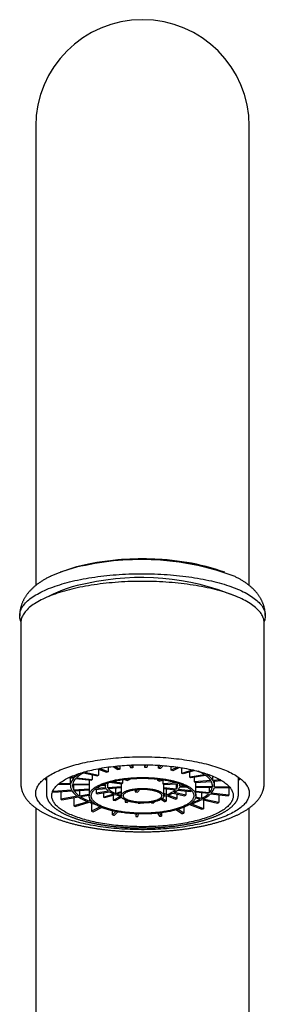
# Model space of a CAD drawing. Header units: millimetres. Extents: x 8 to 826, y 12 to 764.
# Tile 15 of 16: x 405 to 428, y 672 to 764. Entities that reach past the tile are written whole.
import ezdxf

# ---------------------------------------------------------------- set-up
doc = ezdxf.new("R2010")
doc.units = ezdxf.units.MM

msp = doc.modelspace()

# ---------------------------------------------------------------- linework, layer by layer
at = {"color": 7, "linetype": 'Continuous', "lineweight": 30}
for p, q in [((406.095, 753.962), (406.095, 727.643)), ((426.095, 727.643), (426.095, 753.962)), ((406.095, 727.643), (406.095, 710.889)), ((426.095, 710.89), (426.095, 727.643)), ((408.805, 712.278), (408.395, 712.129)), ((423.794, 712.129), (423.384, 712.278)), ((404.695, 707.376), (404.695, 692.341)), ((427.495, 692.341), (427.495, 707.376)), ((411.87, 693.689), (412.708, 693.364)), ((411.985, 693.644), (411.985, 693.08)), ((412.867, 693.412), (412.059, 693.725)), ((412.867, 693.856), (412.867, 693.412)), ((413.351, 693.918), (413.781, 693.622)), ((413.543, 693.939), (413.96, 693.652)), ((413.96, 693.98), (413.96, 693.652)), ((414.85, 694.042), (415.007, 693.775)), ((415.048, 694.051), (415.203, 693.789)), ((415.203, 694.057), (415.203, 693.789)), ((416.354, 694.072), (416.307, 693.814)), ((416.307, 693.814), (416.307, 694.072)), ((416.554, 694.069), (416.507, 693.81)), ((417.587, 693.738), (417.587, 694.028)), ((417.855, 694.01), (417.587, 693.738)), ((417.788, 693.715), (418.062, 693.994)), ((418.777, 693.549), (418.777, 693.925)), ((419.361, 693.85), (418.777, 693.549)), ((419.548, 693.823), (418.943, 693.511)), ((419.777, 693.263), (419.777, 693.786)), ((407.095, 692.892), (407.095, 691.354)), ((409.193, 692.863), (409.665, 692.809)), ((409.729, 692.874), (409.318, 692.921)), ((409.365, 692.284), (409.365, 692.844)), ((409.729, 692.874), (409.729, 693.093)), ((409.855, 692.787), (411.324, 692.618)), ((409.919, 692.852), (411.388, 692.683)), ((410.583, 693.316), (411.875, 693.023)), ((410.694, 693.373), (411.985, 693.08)), ((411.388, 693.134), (411.388, 692.683)), ((414.852, 692.642), (414.627, 692.729)), ((414.852, 692.752), (414.852, 692.642)), ((415.584, 692.799), (415.601, 692.769)), ((415.784, 692.804), (415.797, 692.782)), ((415.797, 692.782), (415.797, 692.805)), ((416.63, 692.765), (416.63, 692.798)), ((416.661, 692.796), (416.63, 692.765)), ((416.831, 692.742), (416.874, 692.786)), ((417.526, 692.583), (417.526, 692.733)), ((420.831, 693.58), (419.777, 693.263)), ((421, 693.54), (419.91, 693.211)), ((420.527, 692.897), (420.527, 693.398)), ((421.916, 693.133), (420.527, 692.897)), ((422.004, 693.072), (420.616, 692.836)), ((420.974, 692.48), (420.974, 692.897)), ((422.095, 693.163), (422.095, 693.225)), ((422.214, 693.184), (422.095, 693.163)), ((422.184, 693.102), (422.357, 693.132)), ((422.689, 692.598), (422.689, 693)), ((425.095, 691.354), (425.095, 692.892)), ((408.197, 692.241), (409.352, 692.216)), ((409.365, 692.284), (408.277, 692.308)), ((409.345, 692.216), (409.345, 692.106)), ((409.552, 692.212), (411.099, 692.179)), ((409.564, 692.28), (411.112, 692.247)), ((409.654, 691.698), (409.654, 692.21)), ((411.095, 691.797), (409.654, 691.698)), ((411.095, 692.179), (411.095, 691.166)), ((411.112, 692.643), (411.112, 692.247)), ((411.619, 691.76), (412.686, 691.833)), ((412.644, 691.904), (411.718, 691.84)), ((412.26, 692.154), (412.597, 692.147)), ((412.609, 692.215), (412.412, 692.219)), ((412.595, 692.147), (412.595, 692.106)), ((412.609, 692.215), (412.609, 692.295)), ((412.841, 691.918), (412.841, 692.294)), ((414.095, 692.005), (412.841, 691.918)), ((412.883, 691.847), (414.095, 691.931)), ((413.011, 692.424), (414.169, 692.291)), ((414.233, 692.356), (413.197, 692.475)), ((413.555, 691.893), (413.555, 691.385)), ((414.095, 692.3), (414.095, 691.166)), ((414.233, 692.679), (414.233, 692.356)), ((414.411, 692.704), (414.694, 692.594)), ((417.88, 692.69), (417.526, 692.583)), ((417.659, 692.532), (418.083, 692.66)), ((418.031, 692.276), (418.031, 692.645)), ((419.307, 692.364), (418.031, 692.276)), ((418.073, 692.205), (419.349, 692.294)), ((418.095, 691.166), (418.095, 692.207)), ((419.253, 691.779), (418.095, 691.912)), ((418.095, 691.84), (419.189, 691.714)), ((418.355, 691.284), (418.355, 691.81)), ((419.253, 692.287), (419.253, 691.779)), ((419.287, 692.392), (419.307, 692.364)), ((419.545, 692.307), (419.546, 692.307)), ((419.58, 691.997), (420.259, 691.982)), ((420.133, 692.054), (419.593, 692.065)), ((419.595, 692.106), (419.595, 692.29)), ((422.493, 692.585), (420.974, 692.48)), ((421.016, 692.409), (422.535, 692.514)), ((421.095, 691.166), (421.095, 692.414)), ((422.637, 692), (421.095, 692.033)), ((421.095, 691.964), (422.625, 691.932)), ((422.334, 691.938), (422.334, 691.424)), ((422.637, 692.212), (422.637, 692)), ((423.408, 692.648), (422.689, 692.598)), ((422.731, 692.527), (423.519, 692.582)), ((422.824, 691.927), (424.323, 691.895)), ((424.267, 691.965), (422.837, 691.996)), ((422.845, 692.106), (422.845, 692.535)), ((424.183, 691.898), (424.183, 691.212)), ((407.742, 691.566), (407.742, 691.706)), ((409.458, 691.684), (407.742, 691.566)), ((407.784, 691.495), (409.5, 691.613)), ((408.438, 691.54), (408.438, 690.843)), ((410.005, 691.11), (408.438, 690.843)), ((408.527, 690.782), (410.094, 691.048)), ((409.654, 690.974), (409.654, 690.209)), ((409.696, 691.627), (411.095, 691.724)), ((410.185, 691.661), (410.185, 691.14)), ((411.095, 691.295), (410.185, 691.14)), ((410.274, 691.079), (411.095, 691.218)), ((411.117, 691.005), (411.117, 690.65)), ((411.752, 691.769), (411.752, 691.406)), ((412.917, 691.604), (411.752, 691.406)), ((411.841, 691.345), (413.006, 691.543)), ((412.429, 691.445), (412.429, 691.046)), ((412.429, 691.046), (413.405, 691.34)), ((412.562, 690.994), (413.537, 691.289)), ((413.357, 691.234), (413.357, 690.757)), ((413.357, 690.757), (414.076, 691.128)), ((413.523, 690.72), (414.133, 691.033)), ((413.555, 691.385), (414.095, 691.548)), ((413.687, 691.334), (414.095, 691.457)), ((415.645, 691.762), (415.421, 691.535)), ((415.421, 691.737), (415.421, 691.535)), ((415.622, 691.512), (415.883, 691.778)), ((417.009, 691.697), (417.204, 691.621)), ((418.319, 690.651), (417.946, 690.908)), ((418.355, 691.284), (418.095, 691.385)), ((418.095, 691.275), (418.197, 691.236)), ((418.319, 691.182), (418.319, 690.651)), ((418.329, 691.185), (419.189, 690.851)), ((419.348, 690.899), (418.488, 691.232)), ((418.954, 691.415), (420.037, 691.169)), ((420.148, 691.226), (419.064, 691.472)), ((419.348, 690.899), (419.348, 691.326)), ((419.379, 691.692), (420.611, 691.55)), ((420.675, 691.615), (419.443, 691.757)), ((420.148, 691.604), (420.148, 691.226)), ((420.675, 691.615), (420.675, 691.657)), ((421.495, 690.838), (421.05, 690.939)), ((421.606, 690.895), (421.075, 691.016)), ((422.334, 691.424), (421.095, 691.567)), ((422.27, 691.36), (421.095, 691.495)), ((421.606, 691.436), (421.606, 690.895)), ((422.46, 691.338), (424.119, 691.147)), ((424.183, 691.212), (422.524, 691.403)), ((423.23, 691.249), (423.23, 690.526)), ((425.095, 691.354), (425.095, 691.356)), ((406.095, 690.019), (406.095, 587.124)), ((410.967, 690.604), (409.654, 690.209)), ((409.787, 690.157), (411.099, 690.553)), ((411.284, 690.7), (411.117, 690.65)), ((411.249, 690.598), (411.348, 690.628)), ((411.31, 690.478), (411.31, 689.703)), ((412.128, 690.125), (411.31, 689.703)), ((411.476, 689.665), (412.26, 690.069)), ((414.464, 690.77), (414.464, 690.562)), ((414.609, 690.708), (414.464, 690.562)), ((414.665, 690.539), (414.776, 690.652)), ((415.695, 690.496), (415.695, 690.47)), ((415.699, 690.496), (415.695, 690.47)), ((415.894, 690.466), (415.898, 690.485)), ((416.946, 690.49), (416.916, 690.542)), ((417.142, 690.504), (417.1, 690.575)), ((417.142, 690.584), (417.142, 690.504)), ((417.836, 690.83), (418.14, 690.621)), ((419.965, 690.084), (419.965, 689.518)), ((420.486, 690.348), (421.637, 689.902)), ((421.796, 689.95), (420.638, 690.399)), ((421.662, 690.8), (423.12, 690.469)), ((423.23, 690.526), (421.772, 690.857)), ((421.796, 690.77), (421.796, 689.95)), ((426.095, 587.064), (426.095, 690.019)), ((413.285, 689.362), (413.285, 689.752)), ((413.601, 689.684), (413.285, 689.362)), ((413.486, 689.339), (413.79, 689.649)), ((415.463, 689.47), (415.463, 689.207)), ((415.511, 689.468), (415.463, 689.207)), ((415.663, 689.202), (415.71, 689.461)), ((417.515, 689.527), (417.679, 689.25)), ((417.875, 689.263), (417.707, 689.547)), ((417.875, 689.568), (417.875, 689.263)), ((419.267, 689.844), (419.786, 689.487)), ((419.965, 689.518), (419.424, 689.89))]:
    msp.add_line(p, q, dxfattribs=at)
at = {"color": 7, "linetype": 'Continuous', "lineweight": 30, "flags": 128}
for points in [[(404.702, 707.52), (404.666, 707.619), (404.636, 707.722), (404.615, 707.825), (404.601, 707.928), (404.595, 708.03), (404.597, 708.133), (404.606, 708.236), (404.624, 708.339), (404.65, 708.442), (404.683, 708.544), (404.724, 708.646), (404.773, 708.748), (404.83, 708.849), (404.894, 708.949), (404.966, 709.049), (405.046, 709.149), (405.134, 709.247), (405.228, 709.345), (405.331, 709.442), (405.44, 709.538), (405.557, 709.633), (405.681, 709.726), (405.813, 709.819), (405.951, 709.91), (406.096, 710.001), (406.249, 710.089), (406.408, 710.177), (406.573, 710.263), (406.745, 710.347), (406.924, 710.43), (407.108, 710.512), (407.299, 710.591), (407.496, 710.669), (407.699, 710.745), (407.908, 710.819), (408.122, 710.892), (408.342, 710.962), (408.567, 711.031), (408.797, 711.097), (409.032, 711.161), (409.272, 711.223), (409.517, 711.283), (409.766, 711.341), (410.019, 711.397), (410.277, 711.45)], [(427.495, 707.376), (427.493, 707.438), (427.484, 707.54), (427.468, 707.642), (427.444, 707.744), (427.412, 707.845), (427.372, 707.946), (427.324, 708.047), (427.269, 708.148), (427.206, 708.247), (427.136, 708.347), (427.058, 708.445), (426.972, 708.543), (426.879, 708.64), (426.779, 708.736), (426.671, 708.831), (426.556, 708.925), (426.434, 709.018), (426.304, 709.11), (426.168, 709.201), (426.025, 709.291), (425.875, 709.379), (425.718, 709.466), (425.555, 709.551), (425.385, 709.635), (425.209, 709.718), (425.027, 709.799), (424.838, 709.878), (424.644, 709.955), (424.443, 710.031), (424.237, 710.105), (424.026, 710.177), (423.809, 710.247), (423.586, 710.315), (423.359, 710.381), (423.126, 710.445), (422.889, 710.507), (422.647, 710.566), (422.401, 710.624), (422.15, 710.679), (421.895, 710.732), (421.636, 710.783), (421.373, 710.832), (421.107, 710.878), (420.837, 710.921), (420.564, 710.963), (420.288, 711.001), (420.009, 711.038), (419.728, 711.072), (419.444, 711.103), (419.157, 711.132), (418.869, 711.158), (418.578, 711.181), (418.286, 711.202), (417.993, 711.22), (417.698, 711.236), (417.402, 711.249), (417.105, 711.26), (416.807, 711.267), (416.509, 711.272), (416.211, 711.275), (415.912, 711.274), (415.614, 711.271), (415.316, 711.266), (415.019, 711.257), (414.722, 711.247), (414.426, 711.233), (414.132, 711.217), (413.838, 711.198), (413.547, 711.176), (413.257, 711.152), (412.969, 711.125), (412.683, 711.096), (412.399, 711.064), (412.118, 711.03), (411.84, 710.993), (411.564, 710.954), (411.292, 710.912), (411.023, 710.868), (410.757, 710.821), (410.496, 710.772), (410.238, 710.721), (409.984, 710.667), (409.734, 710.612), (409.488, 710.553), (409.247, 710.493), (409.011, 710.431), (408.78, 710.366), (408.553, 710.3), (408.332, 710.231), (408.116, 710.161), (407.906, 710.089), (407.701, 710.014), (407.502, 709.938), (407.309, 709.86), (407.122, 709.781), (406.941, 709.7), (406.766, 709.617), (406.598, 709.533), (406.436, 709.447), (406.281, 709.36), (406.132, 709.271), (405.99, 709.181), (405.856, 709.09), (405.728, 708.998), (405.607, 708.905), (405.494, 708.81), (405.388, 708.715), (405.289, 708.619), (405.198, 708.521), (405.114, 708.423), (405.037, 708.325), (404.968, 708.225), (404.907, 708.126), (404.854, 708.025), (404.808, 707.924), (404.77, 707.823), (404.739, 707.721), (404.717, 707.62), (404.702, 707.518), (404.695, 707.416), (404.695, 707.376)], [(410.277, 711.45), (410.539, 711.501), (410.804, 711.549), (411.073, 711.596), (411.346, 711.639), (411.622, 711.681), (411.901, 711.719), (412.182, 711.756), (412.467, 711.79), (412.754, 711.821), (413.043, 711.849), (413.334, 711.875), (413.627, 711.899), (413.922, 711.92), (414.219, 711.938), (414.516, 711.953), (414.815, 711.966), (415.115, 711.976), (415.415, 711.984), (415.716, 711.988), (416.017, 711.99), (416.318, 711.99), (416.619, 711.986), (416.919, 711.98), (417.219, 711.972), (417.518, 711.96), (417.816, 711.946), (418.114, 711.929), (418.409, 711.91), (418.703, 711.888), (418.996, 711.863), (419.286, 711.836), (419.574, 711.806), (419.86, 711.774), (420.143, 711.739), (420.423, 711.701), (420.701, 711.661), (420.975, 711.619), (421.246, 711.574), (421.513, 711.526), (421.777, 711.477), (422.037, 711.425), (422.292, 711.37), (422.544, 711.314), (422.791, 711.255), (423.033, 711.194), (423.271, 711.131), (423.504, 711.065), (423.731, 710.998), (423.954, 710.929), (424.171, 710.857), (424.382, 710.784), (424.588, 710.709), (424.788, 710.632), (424.982, 710.553), (425.17, 710.473), (425.352, 710.391), (425.528, 710.307), (425.697, 710.222), (425.859, 710.135), (426.015, 710.047), (426.163, 709.957), (426.305, 709.867), (426.44, 709.774), (426.568, 709.681), (426.689, 709.587), (426.803, 709.492), (426.909, 709.395), (427.007, 709.298), (427.099, 709.2), (427.182, 709.101), (427.258, 709.001), (427.327, 708.901), (427.388, 708.8), (427.44, 708.699), (427.486, 708.597), (427.523, 708.495), (427.553, 708.392), (427.574, 708.29), (427.588, 708.187), (427.594, 708.084), (427.592, 707.981), (427.583, 707.878), (427.565, 707.775), (427.539, 707.673), (427.506, 707.57), (427.487, 707.52)], [(425.897, 692.078), (425.945, 691.99), (425.987, 691.902), (426.022, 691.813), (426.05, 691.724), (426.071, 691.635), (426.086, 691.545), (426.093, 691.456), (426.094, 691.366), (426.088, 691.277), (426.075, 691.187), (426.055, 691.098), (426.029, 691.009), (425.995, 690.92), (425.955, 690.832), (425.908, 690.744), (425.854, 690.656), (425.794, 690.569), (425.727, 690.482), (425.653, 690.396), (425.573, 690.311), (425.486, 690.227), (425.393, 690.143), (425.294, 690.06), (425.188, 689.978), (425.076, 689.897), (424.958, 689.817), (424.834, 689.739), (424.703, 689.661), (424.567, 689.584), (424.425, 689.509), (424.278, 689.435), (424.124, 689.363), (423.966, 689.291), (423.801, 689.222), (423.632, 689.153), (423.457, 689.087), (423.278, 689.022), (423.093, 688.958), (422.904, 688.896), (422.71, 688.836), (422.511, 688.778), (422.308, 688.721), (422.101, 688.667), (421.89, 688.614), (421.674, 688.563), (421.455, 688.514), (421.232, 688.467), (421.006, 688.422), (420.776, 688.379), (420.543, 688.338), (420.307, 688.299), (420.068, 688.263), (419.827, 688.228), (419.583, 688.196), (419.336, 688.166), (419.087, 688.138), (418.837, 688.112), (418.584, 688.089), (418.33, 688.067), (418.074, 688.049), (417.816, 688.032), (417.558, 688.018), (417.299, 688.006), (417.038, 687.996), (416.777, 687.989), (416.516, 687.984), (416.254, 687.981), (415.992, 687.981), (415.731, 687.983), (415.469, 687.988), (415.208, 687.994), (414.948, 688.003), (414.688, 688.015), (414.429, 688.029), (414.172, 688.045), (413.916, 688.063), (413.661, 688.084), (413.408, 688.107), (413.157, 688.132), (412.907, 688.159), (412.66, 688.189), (412.416, 688.221), (412.174, 688.255), (411.934, 688.291), (411.698, 688.329), (411.464, 688.37), (411.233, 688.412), (411.006, 688.457), (410.783, 688.503), (410.563, 688.552), (410.347, 688.602), (410.134, 688.655), (409.926, 688.709), (409.722, 688.765), (409.523, 688.823), (409.328, 688.883), (409.137, 688.944), (408.952, 689.007), (408.771, 689.072), (408.595, 689.139), (408.425, 689.207), (408.259, 689.276), (408.099, 689.347), (407.945, 689.419), (407.796, 689.493), (407.653, 689.568), (407.515, 689.644), (407.384, 689.721), (407.258, 689.8), (407.139, 689.88), (407.025, 689.96), (406.918, 690.042), (406.817, 690.125), (406.723, 690.208), (406.635, 690.292), (406.553, 690.377), (406.478, 690.463), (406.409, 690.55), (406.348, 690.637), (406.292, 690.724), (406.244, 690.812), (406.202, 690.901), (406.167, 690.989), (406.139, 691.078), (406.118, 691.168), (406.103, 691.257), (406.096, 691.346), (406.095, 691.436), (406.101, 691.526), (406.114, 691.615), (406.134, 691.704), (406.161, 691.793), (406.194, 691.882), (406.234, 691.971), (406.281, 692.059), (406.335, 692.146), (406.395, 692.233), (406.462, 692.32), (406.536, 692.406), (406.616, 692.491), (406.703, 692.576), (406.796, 692.659), (406.895, 692.742), (407.001, 692.824), (407.113, 692.905), (407.231, 692.985), (407.356, 693.064), (407.486, 693.141), (407.622, 693.218), (407.764, 693.293), (407.912, 693.367), (408.065, 693.44), (408.224, 693.511), (408.388, 693.581), (408.557, 693.649), (408.732, 693.715), (408.911, 693.781), (409.096, 693.844), (409.285, 693.906), (409.479, 693.966), (409.678, 694.024), (409.881, 694.081), (410.088, 694.136), (410.3, 694.188), (410.515, 694.239), (410.734, 694.288), (410.957, 694.335), (411.183, 694.38), (411.413, 694.423), (411.646, 694.464), (411.882, 694.503), (412.121, 694.54), (412.362, 694.574), (412.606, 694.606), (412.853, 694.637), (413.102, 694.665), (413.352, 694.69), (413.605, 694.714), (413.859, 694.735), (414.115, 694.754), (414.373, 694.77), (414.631, 694.784), (414.891, 694.796), (415.151, 694.806), (415.412, 694.813), (415.673, 694.818), (415.935, 694.821), (416.197, 694.821), (416.458, 694.819), (416.72, 694.815), (416.981, 694.808), (417.241, 694.799), (417.501, 694.787), (417.76, 694.774), (418.017, 694.757), (418.273, 694.739), (418.528, 694.718), (418.781, 694.696), (419.032, 694.67), (419.282, 694.643), (419.529, 694.613), (419.773, 694.581), (420.015, 694.547), (420.255, 694.511), (420.492, 694.473), (420.725, 694.433), (420.956, 694.39), (421.183, 694.345), (421.406, 694.299), (421.626, 694.25), (421.842, 694.2), (422.055, 694.147), (422.263, 694.093), (422.467, 694.037), (422.666, 693.979), (422.861, 693.919), (423.052, 693.858), (423.237, 693.795), (423.418, 693.73), (423.594, 693.664), (423.765, 693.596), (423.93, 693.526), (424.09, 693.455), (424.244, 693.383), (424.393, 693.309), (424.536, 693.234), (424.674, 693.158), (424.805, 693.081), (424.931, 693.002), (425.05, 692.923), (425.164, 692.842), (425.271, 692.76), (425.372, 692.678), (425.466, 692.594), (425.555, 692.51), (425.636, 692.425), (425.711, 692.339), (425.78, 692.253), (425.842, 692.166), (425.897, 692.078)], [(424.426, 691.742), (424.468, 691.667), (424.503, 691.592), (424.533, 691.516), (424.557, 691.441), (424.575, 691.365), (424.587, 691.289), (424.593, 691.213), (424.594, 691.136), (424.589, 691.06), (424.578, 690.984), (424.561, 690.909), (424.538, 690.833), (424.51, 690.757), (424.476, 690.682), (424.436, 690.607), (424.39, 690.533), (424.339, 690.459), (424.282, 690.385), (424.219, 690.312), (424.151, 690.24), (424.078, 690.168), (423.998, 690.097), (423.914, 690.026), (423.824, 689.957), (423.729, 689.888), (423.628, 689.82), (423.523, 689.753), (423.412, 689.687), (423.296, 689.622), (423.176, 689.558), (423.05, 689.495), (422.92, 689.433), (422.785, 689.373), (422.645, 689.314), (422.501, 689.256), (422.353, 689.199), (422.2, 689.144), (422.043, 689.09), (421.882, 689.037), (421.717, 688.986), (421.549, 688.936), (421.376, 688.888), (421.2, 688.842), (421.02, 688.797), (420.837, 688.754), (420.651, 688.712), (420.462, 688.672), (420.269, 688.634), (420.074, 688.597), (419.876, 688.563), (419.675, 688.53), (419.472, 688.498), (419.267, 688.469), (419.06, 688.442), (418.85, 688.416), (418.639, 688.392), (418.425, 688.37), (418.211, 688.351), (417.994, 688.333), (417.777, 688.317), (417.558, 688.302), (417.338, 688.29), (417.118, 688.28), (416.897, 688.272), (416.675, 688.266), (416.453, 688.262), (416.23, 688.259), (416.008, 688.259), (415.785, 688.261), (415.563, 688.265), (415.341, 688.27), (415.12, 688.278), (414.899, 688.288), (414.679, 688.3), (414.46, 688.313), (414.243, 688.329), (414.026, 688.346), (413.811, 688.366), (413.597, 688.387), (413.386, 688.411), (413.176, 688.436), (412.968, 688.463), (412.762, 688.492), (412.558, 688.523), (412.357, 688.555), (412.159, 688.589), (411.963, 688.626), (411.77, 688.663), (411.58, 688.703), (411.393, 688.744), (411.209, 688.787), (411.028, 688.832), (410.852, 688.878), (410.678, 688.926), (410.509, 688.975), (410.343, 689.026), (410.181, 689.078), (410.023, 689.132), (409.869, 689.187), (409.72, 689.243), (409.575, 689.301), (409.435, 689.36), (409.299, 689.42), (409.167, 689.481), (409.041, 689.544), (408.919, 689.608), (408.802, 689.673), (408.69, 689.738), (408.584, 689.805), (408.482, 689.873), (408.386, 689.941), (408.295, 690.011), (408.209, 690.081), (408.128, 690.152), (408.054, 690.224), (407.984, 690.296), (407.92, 690.369), (407.862, 690.442), (407.81, 690.516), (407.763, 690.591), (407.722, 690.666), (407.686, 690.741), (407.656, 690.816), (407.632, 690.892), (407.614, 690.968), (407.602, 691.044), (407.596, 691.12), (407.595, 691.196), (407.6, 691.272), (407.611, 691.348), (407.628, 691.424), (407.651, 691.5), (407.679, 691.575), (407.713, 691.65), (407.753, 691.725), (407.799, 691.8), (407.85, 691.874), (407.907, 691.947), (407.97, 692.02), (408.038, 692.093), (408.111, 692.165), (408.191, 692.236), (408.275, 692.306), (408.365, 692.376), (408.46, 692.444), (408.561, 692.512), (408.666, 692.579), (408.777, 692.645), (408.893, 692.71), (409.013, 692.774), (409.139, 692.837), (409.269, 692.899), (409.404, 692.959), (409.544, 693.019), (409.688, 693.077), (409.836, 693.133), (409.989, 693.189), (410.146, 693.243), (410.307, 693.295), (410.472, 693.346), (410.641, 693.396), (410.813, 693.444), (410.989, 693.491), (411.169, 693.535), (411.352, 693.579), (411.538, 693.62), (411.728, 693.66), (411.92, 693.699), (412.115, 693.735), (412.313, 693.77), (412.514, 693.803), (412.717, 693.834), (412.922, 693.863), (413.13, 693.891), (413.339, 693.916), (413.551, 693.94), (413.764, 693.962), (413.979, 693.982), (414.195, 694), (414.412, 694.016), (414.631, 694.03), (414.851, 694.042), (415.071, 694.052), (415.292, 694.06), (415.514, 694.067), (415.736, 694.071), (415.959, 694.073), (416.181, 694.073), (416.404, 694.071), (416.626, 694.068), (416.848, 694.062), (417.069, 694.054), (417.29, 694.044), (417.51, 694.033), (417.729, 694.019), (417.947, 694.003), (418.163, 693.986), (418.378, 693.966), (418.592, 693.945), (418.804, 693.922), (419.014, 693.897), (419.222, 693.869), (419.427, 693.841), (419.631, 693.81), (419.832, 693.777), (420.031, 693.743), (420.226, 693.707), (420.419, 693.669), (420.61, 693.629), (420.797, 693.588), (420.98, 693.545), (421.161, 693.501), (421.338, 693.454), (421.511, 693.407), (421.681, 693.357), (421.846, 693.307), (422.008, 693.254), (422.166, 693.201), (422.32, 693.146), (422.469, 693.089), (422.614, 693.032), (422.755, 692.973), (422.891, 692.912), (423.022, 692.851), (423.148, 692.788), (423.27, 692.725), (423.387, 692.66), (423.499, 692.594), (423.606, 692.527), (423.707, 692.459), (423.803, 692.391), (423.895, 692.321), (423.98, 692.251), (424.061, 692.18), (424.136, 692.109), (424.205, 692.036), (424.269, 691.963), (424.327, 691.89), (424.38, 691.816), (424.426, 691.742)], [(410.694, 693.373), (410.791, 693.42), (410.883, 693.463)], [(420.996, 691.505), (421.021, 691.458), (421.043, 691.411), (421.061, 691.363), (421.075, 691.316), (421.086, 691.268), (421.092, 691.22), (421.095, 691.173), (421.093, 691.125), (421.088, 691.077), (421.079, 691.029), (421.065, 690.982), (421.048, 690.935), (421.028, 690.887), (421.003, 690.84), (420.974, 690.794), (420.942, 690.747), (420.906, 690.701), (420.866, 690.655), (420.823, 690.61), (420.775, 690.565), (420.724, 690.52), (420.67, 690.476), (420.612, 690.433), (420.55, 690.39), (420.485, 690.348), (420.417, 690.306), (420.345, 690.265), (420.27, 690.225), (420.191, 690.186), (420.109, 690.147), (420.025, 690.109), (419.937, 690.072), (419.846, 690.036), (419.752, 690), (419.656, 689.966), (419.556, 689.932), (419.454, 689.9), (419.349, 689.868), (419.242, 689.837), (419.132, 689.808), (419.02, 689.779), (418.906, 689.752), (418.79, 689.726), (418.671, 689.701), (418.55, 689.677), (418.428, 689.654), (418.303, 689.632), (418.177, 689.611), (418.049, 689.592), (417.92, 689.574), (417.789, 689.557), (417.657, 689.542), (417.524, 689.527), (417.39, 689.514), (417.255, 689.503), (417.118, 689.492), (416.981, 689.483), (416.844, 689.475), (416.705, 689.469), (416.566, 689.464), (416.427, 689.46), (416.288, 689.457), (416.148, 689.456), (416.009, 689.456), (415.869, 689.458), (415.73, 689.461), (415.591, 689.465), (415.452, 689.47), (415.314, 689.477), (415.176, 689.485), (415.039, 689.495), (414.903, 689.505), (414.768, 689.517), (414.634, 689.531), (414.501, 689.545), (414.369, 689.561), (414.239, 689.578), (414.11, 689.597), (413.983, 689.616), (413.857, 689.637), (413.733, 689.659), (413.611, 689.682), (413.491, 689.706), (413.372, 689.732), (413.256, 689.758), (413.143, 689.786), (413.031, 689.815), (412.922, 689.844), (412.815, 689.875), (412.711, 689.907), (412.61, 689.94), (412.511, 689.974), (412.415, 690.008), (412.322, 690.044), (412.232, 690.08), (412.145, 690.118), (412.061, 690.156), (411.98, 690.195), (411.902, 690.234), (411.827, 690.275), (411.756, 690.316), (411.689, 690.358), (411.624, 690.4), (411.564, 690.443), (411.506, 690.487), (411.453, 690.531), (411.403, 690.575), (411.356, 690.62), (411.313, 690.666), (411.274, 690.712), (411.239, 690.758), (411.208, 690.804), (411.18, 690.851), (411.156, 690.898), (411.136, 690.945), (411.12, 690.993), (411.108, 691.04), (411.1, 691.088), (411.095, 691.136), (411.095, 691.184), (411.098, 691.231), (411.105, 691.279), (411.117, 691.327), (411.132, 691.374), (411.151, 691.421), (411.173, 691.469), (411.2, 691.515), (411.23, 691.562), (411.265, 691.608), (411.303, 691.654), (411.344, 691.7), (411.39, 691.745), (411.439, 691.79), (411.492, 691.834), (411.548, 691.878), (411.608, 691.921), (411.671, 691.963), (411.738, 692.005), (411.808, 692.047), (411.882, 692.087), (411.958, 692.127), (412.038, 692.166), (412.122, 692.204), (412.208, 692.242), (412.297, 692.279), (412.39, 692.315), (412.485, 692.349), (412.583, 692.383), (412.684, 692.417), (412.787, 692.449), (412.893, 692.48), (413.001, 692.51), (413.112, 692.539), (413.226, 692.567), (413.341, 692.594), (413.459, 692.619), (413.578, 692.644), (413.7, 692.667), (413.823, 692.69), (413.949, 692.711), (414.076, 692.731), (414.204, 692.749), (414.334, 692.767), (414.465, 692.783), (414.598, 692.798), (414.732, 692.812), (414.867, 692.824), (415.003, 692.835), (415.139, 692.845), (415.277, 692.853), (415.415, 692.86), (415.553, 692.866), (415.692, 692.871), (415.832, 692.874), (415.971, 692.876), (416.111, 692.876), (416.25, 692.875), (416.39, 692.873), (416.529, 692.87), (416.668, 692.865), (416.806, 692.859), (416.944, 692.851), (417.082, 692.843), (417.218, 692.833), (417.354, 692.821), (417.488, 692.808), (417.622, 692.795), (417.754, 692.779), (417.885, 692.763), (418.015, 692.745), (418.143, 692.726), (418.27, 692.706), (418.394, 692.685), (418.517, 692.662), (418.639, 692.638), (418.758, 692.613), (418.875, 692.587), (418.99, 692.56), (419.103, 692.532), (419.213, 692.503), (419.321, 692.473), (419.426, 692.441), (419.529, 692.409), (419.629, 692.376), (419.727, 692.341), (419.821, 692.306), (419.913, 692.27), (420.001, 692.233), (420.087, 692.196), (420.169, 692.157), (420.249, 692.118), (420.325, 692.078), (420.398, 692.037), (420.467, 691.996), (420.533, 691.954), (420.596, 691.911), (420.655, 691.868), (420.71, 691.824), (420.762, 691.779), (420.81, 691.735), (420.855, 691.689), (420.896, 691.644), (420.933, 691.598), (420.966, 691.551), (420.996, 691.505)], [(420.8, 691.491), (420.825, 691.445), (420.846, 691.399), (420.864, 691.352), (420.877, 691.306), (420.887, 691.259), (420.893, 691.212), (420.895, 691.165), (420.892, 691.118), (420.887, 691.071), (420.877, 691.025), (420.863, 690.978), (420.845, 690.931), (420.824, 690.885), (420.798, 690.839), (420.769, 690.793), (420.736, 690.748), (420.699, 690.703), (420.659, 690.658), (420.614, 690.613), (420.566, 690.57), (420.515, 690.526), (420.459, 690.483), (420.401, 690.441), (420.338, 690.399), (420.273, 690.358), (420.203, 690.317), (420.131, 690.278), (420.055, 690.239), (419.976, 690.2), (419.894, 690.163), (419.808, 690.126), (419.72, 690.09), (419.629, 690.055), (419.534, 690.021), (419.437, 689.988), (419.338, 689.956), (419.235, 689.925), (419.13, 689.895), (419.023, 689.865), (418.913, 689.837), (418.801, 689.81), (418.687, 689.784), (418.57, 689.76), (418.452, 689.736), (418.332, 689.714), (418.209, 689.692), (418.086, 689.672), (417.96, 689.654), (417.833, 689.636), (417.704, 689.62), (417.575, 689.604), (417.444, 689.591), (417.312, 689.578), (417.179, 689.567), (417.045, 689.557), (416.91, 689.548), (416.774, 689.541), (416.638, 689.535), (416.502, 689.53), (416.365, 689.527), (416.228, 689.525), (416.091, 689.524), (415.954, 689.525), (415.817, 689.527), (415.68, 689.531), (415.544, 689.535), (415.408, 689.541), (415.273, 689.549), (415.138, 689.557), (415.004, 689.567), (414.871, 689.579), (414.739, 689.591), (414.608, 689.605), (414.478, 689.62), (414.35, 689.637), (414.223, 689.654), (414.098, 689.673), (413.974, 689.693), (413.852, 689.715), (413.731, 689.737), (413.613, 689.761), (413.497, 689.786), (413.382, 689.812), (413.271, 689.839), (413.161, 689.867), (413.054, 689.896), (412.949, 689.926), (412.846, 689.957), (412.747, 689.99), (412.65, 690.023), (412.556, 690.057), (412.465, 690.092), (412.377, 690.128), (412.291, 690.165), (412.209, 690.202), (412.13, 690.24), (412.055, 690.28), (411.982, 690.319), (411.913, 690.36), (411.848, 690.401), (411.786, 690.443), (411.727, 690.485), (411.672, 690.528), (411.62, 690.572), (411.573, 690.616), (411.528, 690.66), (411.488, 690.705), (411.451, 690.75), (411.419, 690.795), (411.389, 690.841), (411.364, 690.887), (411.343, 690.934), (411.325, 690.98), (411.312, 691.027), (411.302, 691.074), (411.296, 691.12), (411.295, 691.167), (411.297, 691.214), (411.303, 691.261), (411.312, 691.308), (411.326, 691.354), (411.344, 691.401), (411.365, 691.447), (411.391, 691.493), (411.42, 691.539), (411.453, 691.585), (411.49, 691.63), (411.53, 691.675), (411.575, 691.719), (411.623, 691.763), (411.674, 691.806), (411.73, 691.849), (411.788, 691.892), (411.851, 691.933), (411.917, 691.974), (411.986, 692.015), (412.058, 692.055), (412.134, 692.094), (412.213, 692.132), (412.295, 692.17), (412.381, 692.206), (412.469, 692.242), (412.56, 692.277), (412.655, 692.311), (412.752, 692.344), (412.851, 692.376), (412.954, 692.408), (413.059, 692.438), (413.166, 692.467), (413.276, 692.495), (413.388, 692.522), (413.502, 692.548), (413.619, 692.573), (413.737, 692.596), (413.857, 692.619), (413.98, 692.64), (414.104, 692.66), (414.229, 692.679), (414.356, 692.696), (414.485, 692.713), (414.614, 692.728), (414.745, 692.742), (414.877, 692.754), (415.011, 692.765), (415.145, 692.775), (415.279, 692.784), (415.415, 692.791), (415.551, 692.797), (415.687, 692.802), (415.824, 692.805), (415.961, 692.807), (416.098, 692.808), (416.235, 692.807), (416.372, 692.805), (416.509, 692.802), (416.645, 692.797), (416.781, 692.791), (416.916, 692.784), (417.051, 692.775), (417.185, 692.765), (417.318, 692.754), (417.45, 692.741), (417.581, 692.727), (417.711, 692.712), (417.839, 692.696), (417.966, 692.678), (418.092, 692.659), (418.215, 692.639), (418.337, 692.618), (418.458, 692.595), (418.576, 692.571), (418.692, 692.547), (418.807, 692.521), (418.919, 692.494), (419.028, 692.466), (419.136, 692.436), (419.24, 692.406), (419.343, 692.375), (419.442, 692.343), (419.539, 692.31), (419.633, 692.275), (419.724, 692.24), (419.813, 692.205), (419.898, 692.168), (419.98, 692.13), (420.059, 692.092), (420.134, 692.053), (420.207, 692.013), (420.276, 691.972), (420.341, 691.931), (420.404, 691.89), (420.462, 691.847), (420.517, 691.804), (420.569, 691.761), (420.617, 691.717), (420.661, 691.672), (420.701, 691.628), (420.738, 691.582), (420.771, 691.537), (420.8, 691.491)], [(418.055, 691.302), (418.071, 691.272), (418.082, 691.242), (418.09, 691.212), (418.094, 691.181), (418.094, 691.151), (418.09, 691.121), (418.082, 691.091), (418.071, 691.061), (418.055, 691.031), (418.036, 691.001), (418.012, 690.972), (417.986, 690.943), (417.955, 690.915), (417.921, 690.887), (417.883, 690.86), (417.841, 690.833), (417.796, 690.807), (417.748, 690.782), (417.697, 690.757), (417.642, 690.733), (417.585, 690.71), (417.524, 690.688), (417.461, 690.667), (417.395, 690.647), (417.327, 690.627), (417.256, 690.609), (417.183, 690.592), (417.107, 690.576), (417.03, 690.562), (416.951, 690.548), (416.87, 690.536), (416.788, 690.525), (416.704, 690.515), (416.62, 690.506), (416.534, 690.499), (416.447, 690.493), (416.359, 690.488), (416.272, 690.485), (416.183, 690.483), (416.095, 690.482), (416.006, 690.483), (415.918, 690.485), (415.83, 690.488), (415.743, 690.493), (415.656, 690.499), (415.57, 690.506), (415.485, 690.515), (415.401, 690.525), (415.319, 690.536), (415.238, 690.548), (415.159, 690.562), (415.082, 690.576), (415.007, 690.592), (414.934, 690.609), (414.863, 690.627), (414.794, 690.646), (414.728, 690.667), (414.665, 690.688), (414.604, 690.71), (414.547, 690.733), (414.492, 690.757), (414.441, 690.781), (414.393, 690.807), (414.348, 690.833), (414.307, 690.86), (414.269, 690.887), (414.234, 690.915), (414.204, 690.943), (414.177, 690.972), (414.154, 691.001), (414.134, 691.031), (414.119, 691.061), (414.107, 691.091), (414.099, 691.121), (414.095, 691.151), (414.095, 691.181), (414.099, 691.211), (414.107, 691.242), (414.118, 691.272), (414.134, 691.301), (414.153, 691.331), (414.177, 691.36), (414.204, 691.389), (414.234, 691.417), (414.269, 691.445), (414.306, 691.473), (414.348, 691.499), (414.393, 691.525), (414.441, 691.551), (414.492, 691.575), (414.547, 691.599), (414.604, 691.622), (414.665, 691.644), (414.728, 691.666), (414.794, 691.686), (414.862, 691.705), (414.933, 691.723), (415.006, 691.74), (415.082, 691.756), (415.159, 691.771), (415.238, 691.784), (415.319, 691.797), (415.401, 691.808), (415.485, 691.818), (415.57, 691.826), (415.655, 691.834), (415.742, 691.84), (415.83, 691.844), (415.918, 691.848), (416.006, 691.85), (416.094, 691.85), (416.183, 691.85), (416.271, 691.848), (416.359, 691.844), (416.446, 691.84), (416.533, 691.834), (416.619, 691.826), (416.704, 691.818), (416.788, 691.808), (416.87, 691.797), (416.951, 691.784), (417.03, 691.771), (417.107, 691.756), (417.182, 691.74), (417.256, 691.723), (417.326, 691.705), (417.395, 691.686), (417.461, 691.666), (417.524, 691.645), (417.585, 691.622), (417.642, 691.599), (417.697, 691.576), (417.748, 691.551), (417.796, 691.526), (417.841, 691.499), (417.882, 691.473), (417.92, 691.445), (417.955, 691.417), (417.985, 691.389), (418.012, 691.36), (418.036, 691.331), (418.055, 691.302)], [(417.859, 691.288), (417.874, 691.26), (417.884, 691.231), (417.891, 691.203), (417.894, 691.174), (417.894, 691.146), (417.889, 691.117), (417.88, 691.088), (417.868, 691.06), (417.851, 691.032), (417.831, 691.004), (417.807, 690.977), (417.78, 690.95), (417.748, 690.923), (417.714, 690.897), (417.675, 690.872), (417.633, 690.847), (417.588, 690.823), (417.54, 690.799), (417.488, 690.777), (417.434, 690.755), (417.377, 690.734), (417.316, 690.714), (417.254, 690.695), (417.188, 690.677), (417.121, 690.66), (417.051, 690.645), (416.979, 690.63), (416.905, 690.616), (416.829, 690.604), (416.752, 690.593), (416.673, 690.583), (416.593, 690.575), (416.512, 690.567), (416.43, 690.561), (416.348, 690.557), (416.264, 690.553), (416.181, 690.551), (416.097, 690.551), (416.013, 690.551), (415.93, 690.553), (415.847, 690.556), (415.764, 690.561), (415.682, 690.567), (415.601, 690.574), (415.521, 690.583), (415.442, 690.592), (415.365, 690.603), (415.289, 690.616), (415.215, 690.629), (415.143, 690.644), (415.073, 690.659), (415.005, 690.676), (414.939, 690.694), (414.877, 690.713), (414.816, 690.733), (414.759, 690.754), (414.704, 690.775), (414.652, 690.798), (414.604, 690.821), (414.558, 690.845), (414.516, 690.87), (414.478, 690.896), (414.443, 690.922), (414.411, 690.948), (414.383, 690.975), (414.359, 691.003), (414.339, 691.03), (414.322, 691.058), (414.31, 691.087), (414.301, 691.115), (414.296, 691.144), (414.295, 691.172), (414.297, 691.201), (414.304, 691.23), (414.315, 691.258), (414.329, 691.286), (414.347, 691.314), (414.369, 691.342), (414.395, 691.369), (414.425, 691.396), (414.458, 691.422), (414.494, 691.448), (414.534, 691.473), (414.578, 691.498), (414.625, 691.521), (414.675, 691.545), (414.728, 691.567), (414.784, 691.588), (414.842, 691.608), (414.904, 691.628), (414.968, 691.646), (415.034, 691.664), (415.103, 691.68), (415.174, 691.695), (415.247, 691.709), (415.322, 691.722), (415.399, 691.734), (415.476, 691.744), (415.556, 691.754), (415.636, 691.762), (415.718, 691.768), (415.8, 691.774), (415.883, 691.778), (415.966, 691.78), (416.05, 691.782), (416.134, 691.782), (416.218, 691.78), (416.301, 691.778), (416.384, 691.774), (416.466, 691.769), (416.548, 691.762), (416.628, 691.754), (416.708, 691.745), (416.786, 691.735), (416.862, 691.723), (416.937, 691.71), (417.01, 691.696), (417.082, 691.681), (417.15, 691.665), (417.217, 691.647), (417.281, 691.629), (417.343, 691.61), (417.402, 691.589), (417.458, 691.568), (417.511, 691.546), (417.562, 691.523), (417.608, 691.499), (417.652, 691.475), (417.692, 691.45), (417.729, 691.424), (417.763, 691.398), (417.792, 691.371), (417.818, 691.344), (417.84, 691.316), (417.859, 691.288)], [(418.197, 691.236), (418.105, 691.211), (418.095, 691.208)], [(411.463, 690.522), (411.364, 690.556), (411.249, 690.598)]]:
    msp.add_lwpolyline(points, dxfattribs=at)
at = {"color": 7, "linetype": 'Continuous', "lineweight": 30}
for centre, radius, start, end in [((416.095, 753.962), 10, 90, 180), ((416.095, 753.962), 10, 0, 90), ((415.655, 691.162), 22.199, 88.86513, 107.97338), ((415.971, 688.261), 25.06, 69.65608, 102.02089), ((416.007, 688.188), 25.194, 72.97281, 101.37954), ((416.534, 691.162), 22.199, 72.02662, 91.13487), ((413.275, 698.988), 14.013, 100.37484, 114.3239), ((414.011, 697.597), 15.576, 101.01097, 109.5265), ((415.959, 688.319), 23.316, 67.46296, 102.508), ((412.998, 698.986), 12.274, 99.79635, 117.69519), ((415.706, 682.834), 10.958, 99.16709, 100.11706), ((416.06, 679.949), 13.866, 93.54441, 94.35643), ((416.096, 679.274), 14.542, 88.37916, 89.16581), ((416.237, 681.114), 12.696, 82.98612, 83.89718), ((410.49, 691.988), 1.163, 135.12789, 165.26168), ((410.656, 691.992), 1.129, 135.18584, 165.20373), ((411.703, 690.766), 2.888, 118.78345, 133.11731), ((411.933, 690.677), 2.964, 117.07884, 132.79874), ((413.542, 689.921), 3.522, 116.23951, 118.26436), ((414.816, 686.664), 7.024, 106.11508, 107.46699), ((416.081, 687.246), 5.543, 92.93478, 94.96606), ((416.151, 687.712), 5.076, 82.30507, 84.58411), ((416.842, 684.644), 9.113, 76.66763, 77.74184), ((417.956, 688.37), 5.221, 68.02802, 69.58543), ((419.266, 690.97), 2.303, 54.10743, 56.79473), ((419.601, 689.586), 4.235, 56.8808, 66.25912), ((420.05, 690.071), 3.707, 56.51955, 60.4743), ((420.975, 691.55), 1.837, 34.26608, 55.91906), ((421.124, 691.533), 1.893, 34.22062, 55.96227), ((410.198, 692.108), 0.852, 172.70446, 209.79837), ((410.372, 692.108), 0.827, 172.77519, 209.72373), ((411.706, 692.103), 0.611, 166.36638, 172.87341), ((412.335, 691.688), 1.374, 133.59137, 137.38457), ((413.034, 692.107), 0.44, 174.88117, 207.50261), ((413.088, 692.085), 0.497, 153.30132, 164.78728), ((413.489, 692.41), 0.988, 215.67059, 234.60511), ((413.227, 692.109), 0.431, 138.87727, 206.24526), ((414.037, 692.807), 1.501, 219.75442, 251.27488), ((414.592, 691.94), 0.55, 130.74352, 140.23242), ((415.584, 689.932), 2.807, 105.10376, 108.48704), ((416.839, 690.613), 2.087, 66.85836, 70.75509), ((417.757, 692.067), 0.346, 23.68461, 37.36708), ((418.944, 692.102), 0.448, 313.66476, 25.26683), ((419.006, 692.166), 0.598, 316.83066, 343.55891), ((419.155, 692.104), 0.439, 354.87864, 27.46304), ((420.252, 692.006), 0.863, 27.80736, 33.27969), ((421.533, 692.22), 1.129, 315.18584, 345.20373), ((421.699, 692.223), 1.163, 315.12789, 345.26168), ((421.817, 692.104), 0.827, 352.77367, 29.70276), ((421.992, 692.104), 0.852, 352.70298, 29.77804), ((409.026, 692.276), 1.467, 208.95317, 212.17122), ((411.065, 692.679), 1.894, 214.23515, 235.9603), ((411.214, 692.662), 1.838, 214.28105, 235.91704), ((412.696, 695.084), 4.801, 237.18752, 248.88855), ((412.797, 694.996), 4.659, 237.21057, 248.86549), ((413.05, 693.196), 2.211, 234.05143, 236.85074), ((414.307, 695.692), 5.012, 247.99557, 249.61789), ((414.335, 693.663), 2.503, 237.9075, 248.16856), ((415.223, 695.957), 4.963, 250.14743, 256.64296), ((415.22, 695.577), 4.512, 250.13083, 255.54912), ((416.043, 696.058), 4.566, 262.16751, 264.70097), ((416.496, 694.269), 2.741, 284.96825, 286.14339), ((416.771, 696.692), 5.724, 283.33032, 285.79827), ((417.741, 693.498), 2.298, 285.51448, 309.07142), ((417.414, 694.649), 3.581, 287.44037, 295.45727), ((418.326, 692.865), 1.576, 297.95056, 311.92702), ((417.321, 697.333), 6.746, 286.08117, 287.48905), ((418.545, 694.203), 3.381, 296.19731, 298.30656), ((419.703, 692.507), 1.319, 313.51233, 317.46362), ((420.257, 693.534), 2.964, 297.07884, 312.79874), ((420.383, 693.578), 3.055, 297.04806, 312.82952), ((422.486, 692.816), 2.335, 314.37241, 316.60354), ((410.703, 694.038), 3.916, 234.66079, 236.24138), ((412.929, 698.458), 8.876, 248.34871, 249.26474), ((414.074, 698.5), 8.485, 249.47925, 253.69243), ((415.377, 699.269), 8.749, 256.64524, 257.76422), ((415.957, 702.656), 12.186, 262.96308, 263.91222), ((416.094, 704.424), 13.96, 268.36276, 269.1822), ((416.127, 703.776), 13.311, 273.52748, 274.37336), ((416.468, 701.007), 10.52, 279.1473, 280.13685), ((418.625, 697.032), 6.933, 286.88541, 295.98329), ((418.693, 696.555), 6.367, 288.62223, 296.11338), ((418.267, 701.362), 11.946, 286.38893, 287.18392), ((420.434, 695.82), 5.987, 296.65646, 297.84741), ((414.824, 704.793), 15.494, 256.88882, 257.52065), ((415.852, 710.792), 21.583, 263.17058, 263.7065), ((416.093, 713.922), 24.723, 268.54113, 269.00384), ((416.153, 712.773), 23.573, 273.71161, 274.18923), ((416.755, 707.869), 18.63, 279.3627, 279.92145)]:
    msp.add_arc(centre, radius, start, end, dxfattribs=at)
for points, knots in [([(407.505, 711.757), (407.491, 711.751), (407.429, 711.722), (407.322, 711.668), (407.184, 711.597), (407.049, 711.524), (406.916, 711.449), (406.785, 711.372), (406.658, 711.292), (406.533, 711.211), (406.412, 711.128), (406.294, 711.044), (406.179, 710.958), (406.069, 710.87), (405.963, 710.781), (405.86, 710.691), (405.763, 710.599), (405.669, 710.507), (405.58, 710.414), (405.495, 710.32), (405.414, 710.225), (405.337, 710.13), (405.265, 710.034), (405.196, 709.937), (405.131, 709.84), (405.071, 709.742), (405.014, 709.643), (404.96, 709.543), (404.911, 709.443), (404.865, 709.343), (404.823, 709.241), (404.784, 709.139), (404.749, 709.037), (404.717, 708.934), (404.69, 708.831), (404.665, 708.727), (404.645, 708.623), (404.627, 708.519), (404.614, 708.414), (404.604, 708.309), (404.597, 708.205), (404.594, 708.119), (404.595, 708.068), (404.595, 708.053)], [0, 0, 0, 0, 0.008754, 0.038645, 0.068636, 0.098707, 0.128833, 0.158975, 0.18908, 0.219097, 0.248967, 0.278627, 0.308014, 0.337065, 0.365725, 0.393947, 0.421692, 0.448938, 0.47567, 0.501887, 0.527594, 0.552805, 0.57754, 0.601823, 0.625678, 0.649135, 0.672219, 0.694961, 0.717385, 0.739521, 0.761392, 0.783024, 0.80444, 0.825662, 0.846711, 0.867608, 0.888372, 0.909021, 0.929573, 0.950046, 0.970457, 0.990821, 1, 1, 1, 1]), ([(427.594, 708.079), (427.594, 708.098), (427.594, 708.152), (427.59, 708.241), (427.582, 708.345), (427.571, 708.449), (427.557, 708.552), (427.539, 708.655), (427.517, 708.757), (427.492, 708.859), (427.464, 708.96), (427.432, 709.06), (427.398, 709.16), (427.359, 709.259), (427.318, 709.357), (427.273, 709.454), (427.225, 709.551), (427.173, 709.646), (427.119, 709.741), (427.06, 709.835), (426.999, 709.929), (426.934, 710.021), (426.865, 710.113), (426.793, 710.204), (426.717, 710.294), (426.637, 710.384), (426.554, 710.472), (426.466, 710.56), (426.375, 710.648), (426.28, 710.734), (426.18, 710.82), (426.076, 710.905), (425.968, 710.989), (425.857, 711.072), (425.741, 711.154), (425.621, 711.234), (425.498, 711.313), (425.372, 711.391), (425.242, 711.467), (425.109, 711.541), (424.974, 711.613), (424.836, 711.684), (424.738, 711.732), (424.686, 711.757), (424.682, 711.759)], [0, 0, 0, 0, 0.0112394, 0.0316505, 0.0520592, 0.0724819, 0.0929349, 0.1134349, 0.1339988, 0.1546443, 0.1753892, 0.1962522, 0.2172526, 0.2384105, 0.259747, 0.2812839, 0.303044, 0.3250509, 0.3473292, 0.3699042, 0.3928016, 0.4160477, 0.4396687, 0.4636901, 0.4881365, 0.5130304, 0.5383912, 0.5642343, 0.5905695, 0.6173996, 0.644719, 0.6725129, 0.7007558, 0.7294126, 0.7584385, 0.7877812, 0.8173834, 0.847186, 0.8771305, 0.9071623, 0.9372324, 0.9672872, 0.9972935, 1, 1, 1, 1]), ([(406.939, 692.776), (406.957, 692.753), (406.991, 692.71), (407.043, 692.649), (407.078, 692.611), (407.095, 692.594)], [0, 0, 0, 0, 0.368657, 0.702693, 1, 1, 1, 1]), ([(425.095, 692.594), (425.11, 692.61), (425.144, 692.647), (425.193, 692.705), (425.23, 692.749), (425.247, 692.773), (425.25, 692.776)], [0, 0, 0, 0, 0.275923, 0.612696, 0.948807, 1, 1, 1, 1]), ([(404.695, 692.341), (404.695, 692.325), (404.695, 692.279), (404.698, 692.204), (404.705, 692.116), (404.716, 692.028), (404.73, 691.941), (404.748, 691.854), (404.769, 691.767), (404.793, 691.681), (404.821, 691.595), (404.853, 691.509), (404.888, 691.424), (404.926, 691.339), (404.969, 691.254), (405.014, 691.17), (405.064, 691.087), (405.117, 691.004), (405.173, 690.921), (405.234, 690.838), (405.298, 690.757), (405.367, 690.675), (405.439, 690.594), (405.515, 690.514), (405.595, 690.435), (405.679, 690.356), (405.766, 690.278), (405.858, 690.201), (405.953, 690.125), (406.051, 690.05), (406.153, 689.976), (406.258, 689.904), (406.366, 689.833), (406.477, 689.763), (406.591, 689.694), (406.708, 689.626), (406.827, 689.56), (406.95, 689.496), (407.075, 689.432), (407.202, 689.37), (407.332, 689.309), (407.464, 689.249), (407.599, 689.191), (407.736, 689.134), (407.875, 689.078), (408.016, 689.023), (408.16, 688.97), (408.306, 688.918), (408.454, 688.866), (408.604, 688.817), (408.756, 688.768), (408.911, 688.72), (409.067, 688.674), (409.225, 688.629), (409.385, 688.584), (409.547, 688.542), (409.711, 688.5), (409.876, 688.459), (410.044, 688.42), (410.213, 688.381), (410.383, 688.344), (410.556, 688.308), (410.73, 688.273), (410.905, 688.24), (411.082, 688.207), (411.26, 688.176), (411.44, 688.146), (411.621, 688.117), (411.803, 688.089), (411.987, 688.062), (412.172, 688.037), (412.357, 688.013), (412.544, 687.99), (412.732, 687.968), (412.921, 687.947), (413.111, 687.928), (413.302, 687.91), (413.494, 687.893), (413.686, 687.877), (413.879, 687.863), (414.073, 687.849), (414.267, 687.837), (414.462, 687.826), (414.657, 687.817), (414.853, 687.808), (415.049, 687.801), (415.245, 687.795), (415.442, 687.79), (415.639, 687.787), (415.836, 687.785), (416.033, 687.784), (416.23, 687.784), (416.427, 687.785), (416.624, 687.788), (416.82, 687.792), (417.017, 687.797), (417.213, 687.804), (417.409, 687.811), (417.604, 687.82), (417.799, 687.83), (417.994, 687.841), (418.188, 687.854), (418.381, 687.868), (418.574, 687.883), (418.766, 687.899), (418.957, 687.916), (419.148, 687.935), (419.337, 687.955), (419.526, 687.976), (419.713, 687.998), (419.9, 688.022), (420.085, 688.046), (420.269, 688.072), (420.452, 688.099), (420.634, 688.127), (420.814, 688.157), (420.993, 688.187), (421.171, 688.219), (421.347, 688.252), (421.522, 688.286), (421.695, 688.321), (421.866, 688.357), (422.036, 688.395), (422.204, 688.433), (422.371, 688.473), (422.536, 688.514), (422.698, 688.556), (422.859, 688.6), (423.019, 688.644), (423.176, 688.69), (423.331, 688.736), (423.484, 688.784), (423.635, 688.833), (423.784, 688.883), (423.931, 688.935), (424.076, 688.987), (424.219, 689.041), (424.359, 689.096), (424.497, 689.152), (424.633, 689.209), (424.767, 689.268), (424.898, 689.328), (425.027, 689.389), (425.153, 689.451), (425.277, 689.515), (425.398, 689.58), (425.517, 689.647), (425.633, 689.715), (425.746, 689.784), (425.857, 689.854), (425.965, 689.926), (426.069, 690), (426.171, 690.075), (426.269, 690.151), (426.364, 690.228), (426.456, 690.307), (426.544, 690.387), (426.628, 690.468), (426.709, 690.55), (426.785, 690.633), (426.858, 690.717), (426.926, 690.801), (426.991, 690.886), (427.051, 690.972), (427.108, 691.058), (427.16, 691.145), (427.208, 691.231), (427.253, 691.319), (427.294, 691.406), (427.33, 691.494), (427.363, 691.582), (427.392, 691.67), (427.418, 691.758), (427.44, 691.846), (427.458, 691.935), (427.472, 692.023), (427.483, 692.112), (427.491, 692.2), (427.494, 692.277), (427.494, 692.324), (427.494, 692.341)], [0, 0, 0, 0, 0.002546, 0.007164, 0.011784, 0.016411, 0.021052, 0.025712, 0.030399, 0.035117, 0.039874, 0.044675, 0.049527, 0.054435, 0.059404, 0.064441, 0.069549, 0.074733, 0.079995, 0.085338, 0.090764, 0.096271, 0.101858, 0.107521, 0.113256, 0.119057, 0.124916, 0.130826, 0.136779, 0.142765, 0.148778, 0.154809, 0.160852, 0.166901, 0.172951, 0.178996, 0.185035, 0.191064, 0.197083, 0.203089, 0.209083, 0.215063, 0.221029, 0.226982, 0.232921, 0.238847, 0.24476, 0.250661, 0.25655, 0.262427, 0.268294, 0.274149, 0.279995, 0.285831, 0.291659, 0.297477, 0.303287, 0.30909, 0.314886, 0.320674, 0.326456, 0.332232, 0.338002, 0.343766, 0.349525, 0.355279, 0.361029, 0.366774, 0.372516, 0.378253, 0.383987, 0.389718, 0.395445, 0.401169, 0.406891, 0.41261, 0.418327, 0.424041, 0.429754, 0.435465, 0.441174, 0.446881, 0.452587, 0.458292, 0.463996, 0.469699, 0.475401, 0.481103, 0.486804, 0.492505, 0.498205, 0.503905, 0.509606, 0.515306, 0.521007, 0.526708, 0.53241, 0.538112, 0.543815, 0.549519, 0.555225, 0.560931, 0.566639, 0.572348, 0.578059, 0.583772, 0.589487, 0.595204, 0.600924, 0.606646, 0.612371, 0.618099, 0.62383, 0.629564, 0.635302, 0.641044, 0.64679, 0.65254, 0.658295, 0.664054, 0.669819, 0.67559, 0.681366, 0.687148, 0.692937, 0.698733, 0.704536, 0.710347, 0.716166, 0.721994, 0.727831, 0.733677, 0.739533, 0.7454, 0.751278, 0.757167, 0.763069, 0.768983, 0.77491, 0.780851, 0.786805, 0.792774, 0.798757, 0.804754, 0.810765, 0.816789, 0.822827, 0.828875, 0.834934, 0.840999, 0.847069, 0.853137, 0.859198, 0.865247, 0.871275, 0.877275, 0.883238, 0.889156, 0.89502, 0.90082, 0.906551, 0.912205, 0.917779, 0.923268, 0.928672, 0.933991, 0.939227, 0.944382, 0.949461, 0.954469, 0.95941, 0.964291, 0.969118, 0.973896, 0.978633, 0.983334, 0.988006, 0.992655, 0.997288, 1, 1, 1, 1]), ([(407.095, 691.355), (407.095, 691.337), (407.095, 691.298), (407.1, 691.236), (407.108, 691.17), (407.119, 691.104), (407.135, 691.037), (407.154, 690.97), (407.177, 690.903), (407.204, 690.836), (407.235, 690.769), (407.27, 690.702), (407.309, 690.634), (407.352, 690.567), (407.4, 690.5), (407.449, 690.436), (407.501, 690.374), (407.553, 690.315), (407.609, 690.256), (407.668, 690.198), (407.73, 690.14), (407.794, 690.083), (407.862, 690.027), (407.933, 689.971), (408.006, 689.916), (408.083, 689.862), (408.162, 689.808), (408.243, 689.755), (408.328, 689.703), (408.415, 689.651), (408.505, 689.6), (408.597, 689.55), (408.692, 689.501), (408.789, 689.452), (408.889, 689.404), (408.992, 689.357), (409.096, 689.31), (409.204, 689.265), (409.313, 689.22), (409.425, 689.176), (409.539, 689.132), (409.655, 689.09), (409.774, 689.048), (409.894, 689.007), (410.017, 688.967), (410.142, 688.928), (410.269, 688.889), (410.398, 688.852), (410.528, 688.815), (410.661, 688.779), (410.796, 688.745), (410.932, 688.711), (411.07, 688.677), (411.21, 688.645), (411.351, 688.614), (411.494, 688.584), (411.639, 688.554), (411.785, 688.526), (411.933, 688.499), (412.082, 688.472), (412.232, 688.447), (412.384, 688.422), (412.537, 688.399), (412.691, 688.376), (412.847, 688.355), (413.003, 688.334), (413.161, 688.315), (413.319, 688.296), (413.478, 688.279), (413.639, 688.263), (413.799, 688.247), (413.961, 688.233), (414.123, 688.22), (414.286, 688.208), (414.449, 688.197), (414.612, 688.187), (414.776, 688.178), (414.939, 688.17), (415.102, 688.163), (415.264, 688.158), (415.423, 688.153), (415.575, 688.149), (415.71, 688.147), (415.829, 688.146), (415.953, 688.145), (416.041, 688.144), (416.095, 688.144)], [0, 0, 0, 0, 0.009334, 0.021157, 0.033055, 0.045042, 0.057134, 0.069346, 0.081689, 0.094171, 0.106798, 0.11957, 0.132485, 0.145537, 0.158716, 0.172009, 0.184007, 0.196047, 0.208119, 0.220218, 0.232338, 0.244472, 0.256616, 0.268767, 0.28092, 0.293073, 0.305223, 0.317369, 0.32951, 0.341645, 0.353772, 0.365893, 0.378006, 0.390112, 0.40221, 0.414301, 0.426384, 0.438461, 0.45053, 0.462593, 0.474649, 0.4867, 0.498744, 0.510783, 0.522816, 0.534844, 0.546867, 0.558885, 0.570898, 0.582908, 0.594912, 0.606913, 0.61891, 0.630903, 0.642893, 0.654878, 0.666861, 0.67884, 0.690815, 0.702787, 0.714755, 0.72672, 0.738682, 0.75064, 0.762593, 0.774543, 0.786489, 0.798429, 0.810364, 0.822293, 0.834215, 0.846129, 0.858033, 0.869925, 0.881801, 0.893656, 0.905484, 0.917272, 0.929001, 0.940634, 0.952093, 0.963192, 0.973298, 0.981116, 0.988584, 1, 1, 1, 1]), ([(416.095, 688.144), (416.154, 688.144), (416.237, 688.145), (416.362, 688.146), (416.469, 688.147), (416.597, 688.149), (416.731, 688.152), (416.872, 688.156), (417.018, 688.161), (417.167, 688.166), (417.319, 688.173), (417.473, 688.181), (417.628, 688.19), (417.785, 688.2), (417.942, 688.211), (418.1, 688.223), (418.258, 688.236), (418.416, 688.25), (418.574, 688.265), (418.732, 688.281), (418.889, 688.299), (419.046, 688.317), (419.202, 688.336), (419.358, 688.357), (419.513, 688.378), (419.667, 688.401), (419.82, 688.425), (419.971, 688.449), (420.122, 688.475), (420.272, 688.501), (420.42, 688.529), (420.566, 688.558), (420.712, 688.587), (420.855, 688.618), (420.998, 688.649), (421.138, 688.682), (421.277, 688.715), (421.414, 688.75), (421.549, 688.785), (421.683, 688.821), (421.814, 688.858), (421.944, 688.896), (422.071, 688.935), (422.197, 688.975), (422.32, 689.015), (422.441, 689.057), (422.56, 689.099), (422.676, 689.142), (422.791, 689.186), (422.903, 689.23), (423.012, 689.276), (423.119, 689.322), (423.224, 689.369), (423.326, 689.417), (423.426, 689.465), (423.523, 689.514), (423.618, 689.564), (423.71, 689.615), (423.799, 689.666), (423.886, 689.718), (423.97, 689.77), (424.051, 689.824), (424.129, 689.878), (424.205, 689.932), (424.278, 689.988), (424.347, 690.044), (424.414, 690.1), (424.479, 690.158), (424.54, 690.216), (424.598, 690.274), (424.653, 690.333), (424.705, 690.393), (424.754, 690.453), (424.799, 690.514), (424.842, 690.575), (424.881, 690.637), (424.917, 690.699), (424.95, 690.762), (424.98, 690.825), (425.006, 690.888), (425.029, 690.952), (425.048, 691.016), (425.064, 691.08), (425.077, 691.145), (425.087, 691.21), (425.092, 691.275), (425.095, 691.324), (425.094, 691.351), (425.094, 691.356)], [0, 0, 0, 0, 0.012683, 0.017923, 0.02661, 0.035648, 0.045357, 0.055498, 0.065977, 0.076717, 0.087664, 0.098777, 0.110027, 0.12139, 0.132847, 0.144385, 0.155992, 0.167659, 0.179376, 0.191139, 0.202941, 0.214779, 0.226647, 0.238543, 0.250463, 0.262405, 0.274367, 0.286347, 0.298342, 0.310352, 0.322376, 0.334411, 0.346457, 0.358512, 0.370577, 0.38265, 0.39473, 0.406817, 0.418911, 0.43101, 0.443114, 0.455223, 0.467337, 0.479455, 0.491578, 0.503704, 0.515833, 0.527966, 0.540102, 0.552242, 0.564385, 0.57653, 0.588679, 0.600831, 0.612986, 0.625144, 0.637304, 0.649468, 0.661634, 0.673803, 0.685974, 0.698146, 0.71032, 0.722494, 0.734668, 0.746839, 0.759005, 0.771165, 0.783314, 0.79545, 0.80757, 0.819669, 0.831742, 0.843786, 0.855795, 0.867765, 0.879694, 0.891578, 0.903418, 0.915215, 0.926971, 0.938694, 0.95039, 0.962071, 0.973749, 0.985438, 0.997155, 1, 1, 1, 1])]:
    msp.add_open_spline(points, degree=3, knots=knots, dxfattribs=at)

doc.saveas('drawing.dxf')
